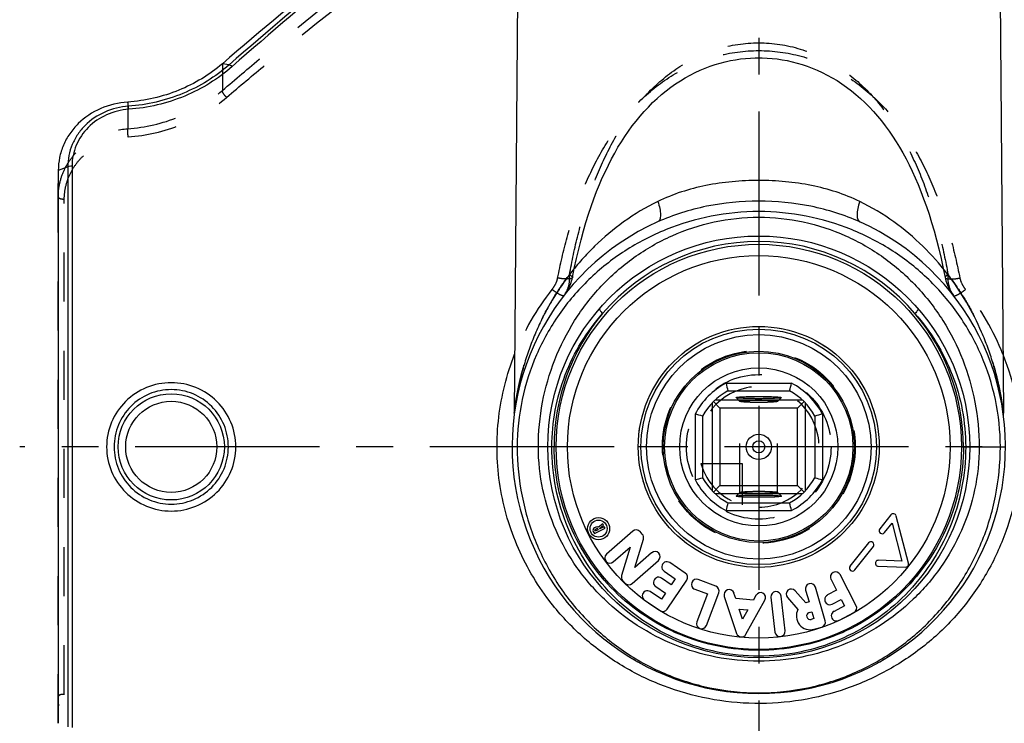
# Model space of a CAD drawing. Header units: millimetres. Extents: x 0 to 1000, y 0 to 1000.
# Tile 2 of 4: x 402 to 533, y 416 to 509. Entities that reach past the tile are written whole.
import ezdxf

# ---------------------------------------------------------------- set-up
doc = ezdxf.new("R2010")
doc.units = ezdxf.units.MM
doc.header["$LTSCALE"] = 65.185185
doc.linetypes.add('CENTER', pattern=[0.6, 0.375, -0.075, 0.075, -0.075])
doc.linetypes.add('HIDDEN', pattern=[0.2, 0.1, -0.1])
doc.layers.get('0').update_dxf_attribs({"linetype": 'CONTINUOUS'})
for name, color, linetype in [('ACHSEN_S', 7, 'CONTINUOUS'), ('DEFAULT_2', 8, 'HIDDEN'), ('FASEN', 7, 'CONTINUOUS'), ('KOERPER', 7, 'CONTINUOUS'), ('KONST.EL_MIT_GEO', 7, 'CONTINUOUS'), ('KURVEN', 7, 'CONTINUOUS')]:
    doc.layers.add(name, color=color, linetype=linetype)

msp = doc.modelspace()

# ---------------------------------------------------------------- linework, layer by layer
at = {"color": 7, "linetype": 'Continuous'}
for p, q in [((495.66, 461.1), (504.34, 461.1)), ((505.81, 458.85), (494.19, 458.85)), ((495.91, 460.1), (504.09, 460.1)), ((497, 459.19), (497, 459.2)), ((503, 459.2), (503, 459.19)), ((493.8, 458.46), (493.8, 446.83)), ((493.99, 458.66), (494.85, 457.8)), ((505.15, 457.8), (494.85, 457.8)), ((494.85, 457.8), (494.85, 447.5)), ((506.01, 458.66), (505.15, 457.8)), ((505.15, 447.5), (505.15, 457.8)), ((506.2, 446.83), (506.2, 458.46)), ((491.55, 456.99), (491.55, 448.31)), ((492.55, 456.74), (492.55, 448.56)), ((507.45, 456.74), (507.45, 448.56)), ((508.45, 456.99), (508.45, 448.31)), ((493.99, 446.64), (494.85, 447.5)), ((494.85, 447.5), (505.15, 447.5)), ((506.01, 446.64), (505.15, 447.5)), ((494.19, 446.45), (505.81, 446.45)), ((497, 446.1), (497, 446.11)), ((503, 446.11), (503, 446.1)), ((495.91, 445.2), (504.09, 445.2)), ((495.66, 444.2), (504.34, 444.2))]:
    msp.add_line(p, q, dxfattribs=at)
for radius in [12.5, 10.5, 1.68, 0.8]:
    msp.add_circle((500, 452.65), radius, dxfattribs=at)
for centre, radius, start, end in [((500, 452.65), 9.5, 117.1908, 152.8092), ((566.39, 478.18), 72.77, 193.5755, 194.386), ((433.61, 478.18), 72.77, 345.614, 346.4245), ((500, 452.65), 9.5, 27.1908, 62.8092), ((500, 452.65), 8.5, 118.7958, 151.2042), ((500, 452.65), 8.5, 28.7958, 61.2042), ((473.92, 384.06), 75.03, 75.6263, 76.4123), ((525.53, 386.26), 72.77, 103.5755, 104.386), ((474.47, 519.04), 72.77, 283.5755, 284.386), ((500, 452.65), 8.5, 208.7958, 241.2042), ((500, 452.65), 8.5, 298.7958, 331.2042), ((525.53, 519.04), 72.77, 255.614, 256.4245), ((500, 452.65), 9.5, 207.1908, 242.8092), ((500, 452.65), 9.5, 297.1908, 332.8092), ((566.39, 427.12), 72.77, 165.614, 166.4245), ((433.61, 427.12), 72.77, 13.5755, 14.386)]:
    msp.add_arc(centre, radius, start, end, dxfattribs=at)
for points, knots in [([(497, 459.2), (497, 459.21), (497.02, 459.22), (497.07, 459.23), (497.14, 459.24), (497.29, 459.26), (497.54, 459.29), (497.9, 459.31), (498.35, 459.32), (498.87, 459.34), (499.42, 459.35), (500, 459.35), (500.58, 459.35), (501.13, 459.34), (501.65, 459.32), (502.1, 459.31), (502.46, 459.29), (502.71, 459.26), (502.86, 459.24), (502.93, 459.23), (502.98, 459.22), (503, 459.21), (503, 459.2)], [0, 0, 0, 0, 0.003434, 0.010995, 0.023081, 0.039668, 0.085818, 0.147807, 0.223285, 0.309396, 0.40283, 0.5, 0.597171, 0.690603, 0.776711, 0.852192, 0.914186, 0.960328, 0.976913, 0.989011, 0.996585, 1, 1, 1, 1]), ([(503, 459.19), (502.99, 459.18), (502.96, 459.17), (502.91, 459.16), (502.83, 459.15), (502.67, 459.13), (502.41, 459.11), (502.05, 459.09), (501.6, 459.07), (501.1, 459.06), (500.56, 459.05), (500, 459.05), (499.44, 459.05), (498.9, 459.06), (498.4, 459.07), (497.96, 459.09), (497.59, 459.11), (497.33, 459.13), (497.17, 459.15), (497.09, 459.16), (497.04, 459.17), (497.01, 459.18), (497, 459.19)], [0, 0, 0, 0, 0.005131, 0.014426, 0.027994, 0.045758, 0.093331, 0.155514, 0.230092, 0.314413, 0.405432, 0.499868, 0.594308, 0.68534, 0.769682, 0.844294, 0.90652, 0.954133, 0.971915, 0.985511, 0.994848, 1, 1, 1, 1]), ([(497, 446.11), (497.01, 446.12), (497.04, 446.13), (497.09, 446.14), (497.17, 446.15), (497.33, 446.17), (497.59, 446.19), (497.96, 446.21), (498.4, 446.23), (498.9, 446.24), (499.44, 446.25), (500, 446.25), (500.56, 446.25), (501.1, 446.24), (501.6, 446.23), (502.05, 446.21), (502.41, 446.19), (502.67, 446.17), (502.83, 446.15), (502.91, 446.14), (502.96, 446.13), (502.99, 446.12), (503, 446.11)], [0, 0, 0, 0, 0.005152, 0.014489, 0.028085, 0.045867, 0.09348, 0.155706, 0.230318, 0.31466, 0.405692, 0.500132, 0.594568, 0.685587, 0.769908, 0.844486, 0.906669, 0.954242, 0.972006, 0.985574, 0.994869, 1, 1, 1, 1]), ([(503, 446.1), (503, 446.09), (502.98, 446.08), (502.93, 446.07), (502.86, 446.06), (502.71, 446.04), (502.46, 446.01), (502.1, 445.99), (501.65, 445.97), (501.13, 445.96), (500.58, 445.95), (500, 445.95), (499.42, 445.95), (498.87, 445.96), (498.35, 445.97), (497.9, 445.99), (497.54, 446.01), (497.29, 446.04), (497.14, 446.06), (497.07, 446.07), (497.02, 446.08), (497, 446.09), (497, 446.1)], [0, 0, 0, 0, 0.003415, 0.010989, 0.023087, 0.039672, 0.085814, 0.147808, 0.223289, 0.309397, 0.402829, 0.5, 0.59717, 0.690604, 0.776715, 0.852193, 0.914182, 0.960332, 0.976919, 0.989005, 0.996566, 1, 1, 1, 1])]:
    msp.add_open_spline(points, degree=3, knots=knots, dxfattribs=at)
at = {"layer": 'ACHSEN_S', "color": 40, "linetype": 'CENTER'}
for p, q in [((500, 653.65), (500, 345.85)), ((598.12, 452.65), (401.88, 452.65))]:
    msp.add_line(p, q, dxfattribs=at)
at = {"layer": 'DEFAULT_2', "color": 8, "linetype": 'HIDDEN'}
for p, q in [((497, 459.19), (497.5, 458.69)), ((502.5, 458.69), (503, 459.19)), ((497.5, 458.69), (497.5, 458.7)), ((497.5, 446.6), (497.5, 458.7)), ((502.5, 446.6), (502.5, 458.7)), ((502.5, 458.7), (502.5, 458.69)), ((497.5, 446.61), (497, 446.11)), ((497.5, 446.6), (497.5, 446.61)), ((503, 446.11), (502.5, 446.61)), ((502.5, 446.61), (502.5, 446.6))]:
    msp.add_line(p, q, dxfattribs=at)
for points, knots in [([(497.62, 458.75), (497.76, 458.77), (498.12, 458.8), (498.75, 458.83), (499.53, 458.85), (500.24, 458.85), (500.81, 458.84), (501.21, 458.83), (501.57, 458.82), (501.88, 458.8), (502.14, 458.78), (502.32, 458.76), (502.44, 458.73), (502.49, 458.72), (502.5, 458.7), (502.5, 458.7)], [0, 0, 0, 0, 0.085297, 0.219758, 0.387053, 0.566594, 0.654007, 0.736192, 0.810609, 0.874966, 0.927291, 0.966022, 0.99013, 0.996654, 1, 1, 1, 1]), ([(497.5, 458.7), (497.5, 458.71), (497.56, 458.73), (497.59, 458.74), (497.62, 458.75)], [0, 0, 0, 0, 0.290962, 1, 1, 1, 1]), ([(502.5, 458.69), (502.49, 458.68), (502.46, 458.67), (502.39, 458.65), (502.24, 458.63), (502, 458.61), (501.7, 458.59), (501.33, 458.57), (500.76, 458.55), (500, 458.55), (499.24, 458.55), (498.67, 458.57), (498.3, 458.59), (498, 458.61), (497.76, 458.63), (497.61, 458.65), (497.54, 458.67), (497.51, 458.68), (497.5, 458.69)], [0, 0, 0, 0, 0.005683, 0.015425, 0.047381, 0.095242, 0.157421, 0.23176, 0.315645, 0.499909, 0.684187, 0.768089, 0.842452, 0.90466, 0.952555, 0.984546, 0.994301, 1, 1, 1, 1]), ([(497.5, 446.61), (497.51, 446.62), (497.54, 446.63), (497.61, 446.65), (497.76, 446.67), (498, 446.69), (498.3, 446.71), (498.67, 446.73), (499.24, 446.75), (500, 446.75), (500.76, 446.75), (501.33, 446.73), (501.7, 446.71), (502, 446.69), (502.24, 446.67), (502.39, 446.65), (502.46, 446.63), (502.49, 446.62), (502.5, 446.61)], [0, 0, 0, 0, 0.005699, 0.015454, 0.047445, 0.09534, 0.157548, 0.231911, 0.315813, 0.500091, 0.684355, 0.76824, 0.842579, 0.904758, 0.952619, 0.984575, 0.994317, 1, 1, 1, 1]), ([(502.38, 446.55), (502.24, 446.53), (501.88, 446.5), (501.25, 446.47), (500.47, 446.45), (499.76, 446.45), (499.19, 446.46), (498.79, 446.47), (498.43, 446.48), (498.12, 446.5), (497.86, 446.52), (497.68, 446.54), (497.56, 446.56), (497.51, 446.58), (497.5, 446.6), (497.5, 446.6)], [0, 0, 0, 0, 0.08509, 0.219439, 0.38671, 0.566299, 0.653753, 0.735985, 0.81045, 0.874852, 0.927217, 0.965981, 0.990106, 0.99663, 1, 1, 1, 1]), ([(502.5, 446.6), (502.5, 446.59), (502.44, 446.57), (502.41, 446.56), (502.38, 446.55)], [0, 0, 0, 0, 0.290875, 1, 1, 1, 1])]:
    msp.add_open_spline(points, degree=3, knots=knots, dxfattribs=at)
at = {"layer": 'FASEN', "color": 7, "linetype": 'Continuous'}
msp.add_line((407, 489.36), (407, 415.94), dxfattribs=at)
for points, knots in [([(449.54, 520.48), (447.82, 519.16), (440.78, 513.68), (433.91, 507.96), (428.79, 503.53)], [0, 0, 0, 0, 0.241927, 1, 1, 1, 1]), ([(428.79, 503.53), (427.08, 502.06), (423.08, 499.64), (418.53, 498.6), (416.22, 498.43)], [0, 0, 0, 0, 0.492725, 1, 1, 1, 1]), ([(416.22, 498.43), (414.99, 498.35), (412.58, 497.78), (410.01, 496.08), (408.48, 494.27), (407.64, 492.74), (407.12, 491.08), (407, 489.93), (407, 489.36)], [0, 0, 0, 0, 0.259414, 0.511875, 0.635445, 0.757444, 0.878666, 1, 1, 1, 1])]:
    msp.add_open_spline(points, degree=3, knots=knots, dxfattribs=at)
at = {"layer": 'KOERPER', "color": 7, "linetype": 'Continuous'}
for p, q in [((468, 517.15), (467.53, 457.13)), ((532, 517.15), (532.47, 457.13)), ((517.55, 443.62), (516.07, 441.76)), ((519.89, 437.19), (518.25, 443.47)), ((478.39, 442), (478.18, 441.89)), ((478.18, 441.13), (479.59, 441.84)), ((479.28, 442.45), (478.72, 441.99)), ((478.87, 441.81), (479.39, 442.24)), ((479.49, 442.05), (478.9, 441.75)), ((479.39, 442.24), (479.28, 442.45)), ((479.59, 441.84), (479.49, 442.05)), ((516.69, 441.26), (517.69, 442.51)), ((517.69, 442.51), (519, 437.49)), ((478.03, 441.43), (478.18, 441.13)), ((478.28, 441.44), (478.23, 441.53)), ((478.28, 441.68), (478.5, 441.79)), ((478.69, 441.64), (478.28, 441.44)), ((478.64, 441.74), (478.69, 441.64)), ((478.9, 441.75), (478.87, 441.81)), ((483.28, 441.45), (479.79, 438.39)), ((484.54, 441.05), (484.24, 441.39)), ((480.69, 437.37), (482.93, 439.34)), ((482.93, 439.34), (481.79, 435.56)), ((483.53, 436.62), (484.68, 440.4)), ((514.58, 439.9), (512.11, 436.81)), ((512.74, 436.31), (515.21, 439.4)), ((485.78, 438.59), (483.53, 436.62)), ((483.19, 434.51), (486.68, 437.57)), ((490.25, 435.89), (488.18, 437.28)), ((515.87, 436.79), (519.49, 436.69)), ((519, 437.49), (515.9, 437.59)), ((487.42, 436.15), (488.92, 435.14)), ((512.92, 431.56), (510.8, 435.68)), ((481.93, 434.91), (482.23, 434.58)), ((486.32, 434.1), (487.63, 433.21)), ((488.39, 434.34), (487.08, 435.22)), ((487.85, 431.1), (490.43, 434.95)), ((488.92, 435.14), (488.39, 434.34)), ((494.3, 434.15), (491.97, 435.04)), ((508.82, 429.57), (507.52, 434.03)), ((509.59, 435.06), (510.34, 433.6)), ((487.1, 432.42), (485.59, 433.43)), ((487.63, 433.21), (487.1, 432.42)), ((491.49, 433.76), (493.18, 433.12)), ((493.18, 433.12), (491.77, 429.42)), ((493.04, 428.94), (494.69, 433.27)), ((495.42, 432.79), (497.06, 427.87)), ((496.94, 432.53), (496.71, 433.22)), ((499.63, 432.95), (499.28, 432.31)), ((503.49, 428.22), (502.96, 432.83)), ((506.23, 431.94), (504.83, 433.54)), ((506.22, 433.64), (506.68, 432.07)), ((510.34, 433.6), (509.13, 432.98)), ((484.84, 432.3), (486.9, 430.91)), ((499.28, 432.31), (496.94, 432.53)), ((498.3, 427.76), (500.82, 432.29)), ((501.61, 432.67), (502.14, 428.06)), ((503.81, 432.64), (505.2, 431.06)), ((506.68, 432.07), (506.23, 431.94)), ((509.75, 431.77), (510.96, 432.39)), ((511.4, 431.54), (510, 430.81)), ((510.96, 432.39), (511.4, 431.54)), ((497.41, 431.12), (498.56, 431.02)), ((497.86, 429.77), (497.41, 431.12)), ((498.56, 431.02), (497.86, 429.77)), ((506.69, 430.66), (507.06, 430.76)), ((507.06, 430.76), (507.33, 429.84)), ((510.62, 429.61), (512.63, 430.64)), ((507.33, 429.84), (506.96, 429.74)), ((507.34, 428.43), (508.36, 428.73))]:
    msp.add_line(p, q, dxfattribs=at)
for centre, radius in [((500, 452.65), 12.7), ((478.73, 441.79), 1.47), ((478.73, 441.79), 1.13)]:
    msp.add_circle(centre, radius, dxfattribs=at)
for centre, radius, start, end in [((517.86, 443.37), 0.4, 14.6262, 141.4162), ((478.33, 441.58), 0.34, 117.0544, 207.0544), ((478.55, 441.69), 0.34, 59.7468, 117.0544), ((478.33, 441.58), 0.11, 117.0544, 207.0544), ((478.55, 441.69), 0.11, 27.0544, 117.0544), ((483.73, 440.94), 0.68, 41.1846, 131.1846), ((484.03, 440.6), 0.68, 343.1846, 41.1846), ((516.38, 441.51), 0.4, 141.4162, 321.4162), ((514.9, 439.65), 0.4, 321.4162, 141.4162), ((480.24, 437.88), 0.68, 131.1846, 311.1846), ((486.23, 438.08), 0.68, 311.1846, 131.1846), ((487.8, 436.71), 0.68, 56.1209, 236.1209), ((512.43, 436.56), 0.4, 141.4162, 321.4162), ((515.88, 437.19), 0.4, 88.2862, 268.4445), ((519.5, 437.09), 0.4, 268.4445, 14.6262), ((482.44, 435.36), 0.68, 163.1846, 221.1846), ((486.7, 434.66), 0.68, 56.1209, 236.1209), ((489.87, 435.33), 0.68, 326.1209, 56.1209), ((510.19, 435.37), 0.68, 27.3, 207.3), ((482.74, 435.02), 0.68, 221.1846, 311.1846), ((491.73, 434.4), 0.68, 69.1771, 249.1771), ((494.05, 433.51), 0.68, 339.1771, 69.1771), ((506.87, 433.83), 0.68, 16.258, 196.258), ((485.21, 432.86), 0.68, 56.1209, 236.1209), ((496.07, 433.01), 0.68, 18.4131, 198.4131), ((500.23, 432.62), 0.68, 330.9131, 150.9131), ((502.29, 432.75), 0.68, 6.5547, 186.5547), ((504.32, 433.09), 0.68, 41.258, 221.258), ((509.44, 432.37), 0.68, 117.3, 297.3), ((512.32, 431.25), 0.68, 297.3, 27.3), ((487.28, 431.47), 0.68, 236.1209, 326.1209), ((506.83, 430.2), 1.84, 152.1076, 286.258), ((506.83, 430.2), 0.48, 106.258, 286.258), ((510.31, 430.21), 0.68, 117.3, 297.3), ((492.41, 429.18), 0.68, 159.1771, 339.1771), ((508.17, 429.38), 0.68, 286.258, 16.258), ((497.71, 428.09), 0.68, 198.4131, 330.9131), ((502.82, 428.14), 0.68, 186.5547, 6.5547)]:
    msp.add_arc(centre, radius, start, end, dxfattribs=at)
at = {"layer": 'KONST.EL_MIT_GEO', "color": 8, "linetype": 'HIDDEN'}
for p, q in [((428.79, 503.53), (428.79, 499.97)), ((416.22, 498.43), (416.22, 494.89)), ((407, 415.94), (407, 489.36)), ((407.8, 419.79), (407.8, 485.51))]:
    msp.add_line(p, q, dxfattribs=at)
at = {"layer": 'KONST.EL_MIT_GEO', "color": 7, "linetype": 'Continuous'}
for p, q in [((429.68, 503.37), (428.79, 503.53)), ((416.31, 497.88), (416.22, 498.43)), ((408.27, 489.83), (407, 489.36)), ((408.27, 489.83), (408.27, 415.47)), ((408.83, 489.91), (408.83, 415.39)), ((473.1, 452.65), (467.25, 452.65)), ((526.9, 452.65), (532.75, 452.65))]:
    msp.add_line(p, q, dxfattribs=at)
at = {"layer": 'KONST.EL_MIT_GEO', "color": 8, "linetype": 'HIDDEN'}
for points in [[(475.27, 475.13), (475.5, 476.32), (475.79, 477.65), (476.09, 478.92), (476.4, 480.14), (476.72, 481.32), (477.05, 482.44), (477.39, 483.53), (477.74, 484.57), (478.1, 485.57), (478.47, 486.54), (478.85, 487.47), (479.23, 488.37), (479.63, 489.23), (480.03, 490.07), (480.45, 490.88), (480.88, 491.67), (481.31, 492.43), (481.76, 493.16), (482.23, 493.88), (482.71, 494.58), (483.2, 495.26), (483.71, 495.92), (484.24, 496.56), (484.78, 497.18), (485.34, 497.78), (485.91, 498.36), (486.5, 498.91), (487.09, 499.43), (487.7, 499.93), (488.33, 500.41), (488.96, 500.85), (489.6, 501.27), (490.25, 501.66), (490.9, 502.02), (491.56, 502.36), (492.22, 502.67), (492.89, 502.94), (493.56, 503.2), (494.22, 503.42), (494.89, 503.62), (495.56, 503.79), (496.23, 503.94), (496.9, 504.06), (497.56, 504.16), (498.22, 504.23), (498.88, 504.28), (499.53, 504.31), (500, 504.31)], [(500, 504.31), (500.46, 504.31), (501.11, 504.28), (501.77, 504.23), (502.43, 504.16), (503.09, 504.06), (503.76, 503.94), (504.43, 503.79), (505.09, 503.62), (505.77, 503.42), (506.44, 503.2), (507.1, 502.95), (507.77, 502.67), (508.43, 502.36), (509.09, 502.03), (509.74, 501.67), (510.39, 501.28), (511.03, 500.86), (511.66, 500.41), (512.29, 499.94), (512.9, 499.44), (513.5, 498.91), (514.08, 498.36), (514.65, 497.79), (515.21, 497.19), (515.75, 496.57), (516.28, 495.93), (516.79, 495.27), (517.29, 494.59), (517.77, 493.89), (518.23, 493.17), (518.68, 492.43), (519.12, 491.68), (519.55, 490.89), (519.96, 490.08), (520.37, 489.24), (520.76, 488.38), (521.15, 487.48), (521.53, 486.55), (521.89, 485.58), (522.25, 484.58), (522.6, 483.54), (522.94, 482.46), (523.27, 481.33), (523.59, 480.16), (523.9, 478.94), (524.2, 477.66), (524.49, 476.33), (524.73, 475.13)], [(474.13, 472.73), (474.19, 472.8), (474.35, 473.04), (474.51, 473.27), (474.65, 473.51), (474.78, 473.75), (474.89, 473.99), (474.99, 474.23), (475.08, 474.46), (475.16, 474.69), (475.22, 474.92), (475.27, 475.13)], [(524.73, 475.13), (524.78, 474.94), (524.84, 474.71), (524.91, 474.48), (525, 474.25), (525.1, 474.01), (525.22, 473.77), (525.34, 473.53), (525.48, 473.29), (525.64, 473.05), (525.8, 472.82), (525.87, 472.73)]]:
    msp.add_lwpolyline(points, dxfattribs=at)
at = {"layer": 'KONST.EL_MIT_GEO', "color": 7, "linetype": 'Continuous'}
for points in [[(467.53, 457.13), (467.53, 457.07), (467.53, 457.01), (467.53, 456.95), (467.52, 456.89), (467.52, 456.83), (467.51, 456.78)], [(532.49, 456.78), (532.48, 456.84), (532.48, 456.9), (532.47, 456.96), (532.47, 457.02), (532.47, 457.08), (532.47, 457.13)]]:
    msp.add_lwpolyline(points, dxfattribs=at)
for centre, radius in [((500, 452.65), 28), ((500, 452.65), 26.9), ((500, 452.65), 25.4), ((500, 452.65), 16), ((500, 452.65), 15.64), ((500, 452.65), 14.9), ((422, 452.65), 7.05), ((422, 452.65), 6.05)]:
    msp.add_circle(centre, radius, dxfattribs=at)
for centre, radius, start, end in [((500, 452.65), 32.75, 114.2104, 65.7896), ((500, 452.65), 27.27, 90.0015, 139.4925), ((500, 452.65), 27.27, 40.5075, 89.9985), ((500.37, 452.67), 27.54, 140.0157, 180.0315), ((499.63, 452.67), 27.54, 359.9684, 39.9843)]:
    msp.add_arc(centre, radius, start, end, dxfattribs=at)
at = {"layer": 'KONST.EL_MIT_GEO', "color": 8, "linetype": 'HIDDEN'}
for centre, start, end in [((499.12, 452.49), 141.6171, 158.4489), ((500.88, 452.49), 21.5511, 38.3829)]:
    msp.add_arc(centre, 33.9, start, end, dxfattribs=at)
at = {"layer": 'KONST.EL_MIT_GEO', "color": 7, "linetype": 'Continuous'}
for points, knots in [([(450.44, 520.53), (448.71, 519.19), (441.66, 513.63), (434.79, 507.85), (429.68, 503.37)], [0, 0, 0, 0, 0.24361, 1, 1, 1, 1]), ([(450.79, 520.38), (449.06, 519.04), (442.03, 513.45), (435.18, 507.64), (430.08, 503.15)], [0, 0, 0, 0, 0.243593, 1, 1, 1, 1]), ([(429.68, 503.37), (427.88, 501.79), (423.63, 499.19), (418.79, 498.06), (416.31, 497.88)], [0, 0, 0, 0, 0.491633, 1, 1, 1, 1]), ([(430.08, 503.15), (430.01, 503.2), (429.89, 503.3), (429.75, 503.36), (429.68, 503.37)], [0, 0, 0, 0, 0.572842, 1, 1, 1, 1]), ([(430.08, 503.15), (428.23, 501.52), (423.88, 498.83), (418.9, 497.66), (416.36, 497.48)], [0, 0, 0, 0, 0.491675, 1, 1, 1, 1]), ([(416.31, 497.88), (415.24, 497.8), (413.12, 497.29), (410.87, 495.78), (409.54, 494.17), (408.81, 492.81), (408.36, 491.35), (408.27, 490.33), (408.27, 489.83)], [0, 0, 0, 0, 0.259228, 0.511371, 0.634979, 0.757132, 0.87854, 1, 1, 1, 1]), ([(416.36, 497.48), (415.35, 497.4), (413.37, 496.92), (410.87, 495.22), (409.22, 492.78), (408.83, 490.86), (408.83, 489.91)], [0, 0, 0, 0, 0.259662, 0.512304, 0.757553, 1, 1, 1, 1]), ([(416.36, 497.48), (416.35, 497.56), (416.34, 497.69), (416.32, 497.83), (416.31, 497.88)], [0, 0, 0, 0, 0.616019, 1, 1, 1, 1]), ([(408.83, 489.91), (408.78, 489.91), (408.59, 489.9), (408.4, 489.87), (408.27, 489.83)], [0, 0, 0, 0, 0.272156, 1, 1, 1, 1]), ([(500, 488.03), (498.82, 488.03), (496.47, 487.92), (491.91, 487.27), (488.61, 486.22), (486.59, 485.23)], [0, 0, 0, 0, 0.256902, 0.510813, 1, 1, 1, 1]), ([(513.41, 485.23), (511.39, 486.22), (508.09, 487.27), (503.53, 487.92), (501.18, 488.03), (500, 488.03)], [0, 0, 0, 0, 0.489187, 0.743098, 1, 1, 1, 1]), ([(486.59, 485.23), (485.01, 484.46), (482.05, 482.68), (478.79, 479.94), (476.52, 477.56), (475, 475.73), (473.63, 473.83), (472.41, 471.89), (471.33, 469.91), (470.39, 467.9), (469.59, 465.87), (469.02, 464.17), (468.63, 462.81), (468.37, 461.81), (468.14, 460.82), (467.95, 459.86), (467.81, 459.08), (467.72, 458.49), (467.66, 458.08), (467.61, 457.75), (467.57, 457.41), (467.55, 457.31), (467.53, 457.11), (467.53, 457.13)], [0, 0, 0, 0, 0.149266, 0.291321, 0.359988, 0.427236, 0.493199, 0.557993, 0.621714, 0.68442, 0.746113, 0.806689, 0.83647, 0.865811, 0.894565, 0.922469, 0.949013, 0.961473, 0.973095, 0.983492, 0.992055, 0.997891, 1, 1, 1, 1]), ([(500, 485.28), (497.68, 485.28), (493.07, 484.84), (488.64, 483.45), (486.57, 482.52)], [0, 0, 0, 0, 0.505131, 1, 1, 1, 1]), ([(486.59, 485.23), (486.7, 484.92), (486.87, 484.34), (486.97, 483.62), (486.94, 483.14), (486.87, 482.86), (486.75, 482.64), (486.63, 482.55), (486.57, 482.52)], [0, 0, 0, 0, 0.341605, 0.631092, 0.749112, 0.847832, 0.929345, 1, 1, 1, 1]), ([(513.43, 482.52), (511.36, 483.45), (506.93, 484.84), (502.32, 485.28), (500, 485.28)], [0, 0, 0, 0, 0.494869, 1, 1, 1, 1]), ([(513.41, 485.23), (513.3, 484.92), (513.13, 484.34), (513.03, 483.62), (513.06, 483.14), (513.13, 482.86), (513.25, 482.64), (513.37, 482.55), (513.43, 482.52)], [0, 0, 0, 0, 0.341606, 0.631093, 0.749114, 0.847834, 0.929346, 1, 1, 1, 1]), ([(532.47, 457.13), (532.46, 457.16), (532.45, 457.25), (532.43, 457.44), (532.39, 457.73), (532.32, 458.23), (532.21, 458.95), (532.05, 459.86), (531.86, 460.82), (531.55, 462.15), (531.09, 463.84), (530.41, 465.87), (529.33, 468.59), (527.63, 471.96), (525.03, 475.81), (521.82, 479.42), (517.95, 482.68), (514.99, 484.46), (513.41, 485.23)], [0, 0, 0, 0, 0.002106, 0.007941, 0.016506, 0.026905, 0.050993, 0.077542, 0.105452, 0.134212, 0.193341, 0.253929, 0.315635, 0.442032, 0.572756, 0.708626, 0.850709, 1, 1, 1, 1]), ([(500, 483.9), (497.89, 483.9), (493.68, 483.49), (487.64, 481.7), (482.13, 478.83), (477.3, 475), (473.31, 470.33), (470.29, 464.93), (468.37, 458.96), (467.93, 454.76), (467.93, 452.65)], [0, 0, 0, 0, 0.127536, 0.253798, 0.378195, 0.501081, 0.62357, 0.747085, 0.872656, 1, 1, 1, 1]), ([(532.07, 452.65), (532.07, 454.76), (531.63, 458.96), (529.71, 464.93), (526.69, 470.33), (522.7, 475), (517.87, 478.83), (512.36, 481.7), (506.32, 483.49), (502.11, 483.9), (500, 483.9)], [0, 0, 0, 0, 0.127344, 0.252915, 0.37643, 0.498919, 0.621805, 0.746202, 0.872464, 1, 1, 1, 1]), ([(470.74, 452.65), (470.74, 454.63), (471.11, 458.59), (472.75, 464.27), (475.39, 469.5), (478.95, 474.11), (483.33, 477.96), (488.42, 480.88), (494.06, 482.73), (498.02, 483.15), (500, 483.15)], [0, 0, 0, 0, 0.126845, 0.252506, 0.376637, 0.499811, 0.62306, 0.747359, 0.87314, 1, 1, 1, 1]), ([(500, 483.15), (501.98, 483.15), (505.94, 482.73), (511.58, 480.88), (516.67, 477.96), (521.05, 474.11), (524.61, 469.5), (527.25, 464.27), (528.89, 458.59), (529.26, 454.63), (529.26, 452.65)], [0, 0, 0, 0, 0.12686, 0.252641, 0.37694, 0.500189, 0.623363, 0.747494, 0.873155, 1, 1, 1, 1]), ([(478.87, 471.02), (478.85, 470.99), (478.85, 470.93), (478.88, 470.85), (478.95, 470.73), (479.08, 470.56), (479.2, 470.43), (479.27, 470.36)], [0, 0, 0, 0, 0.116287, 0.208534, 0.325903, 0.62866, 1, 1, 1, 1]), ([(521.13, 471.02), (521.15, 470.99), (521.15, 470.93), (521.12, 470.85), (521.05, 470.73), (520.92, 470.56), (520.8, 470.43), (520.73, 470.36)], [0, 0, 0, 0, 0.116287, 0.208533, 0.325902, 0.628659, 1, 1, 1, 1]), ([(472.53, 452.65), (472.53, 454.28), (472.84, 457.54), (474.17, 462.24), (476.31, 466.58), (478.22, 469.17), (479.27, 470.36)], [0, 0, 0, 0, 0.253322, 0.504657, 0.753295, 1, 1, 1, 1]), ([(520.73, 470.36), (521.78, 469.17), (523.69, 466.58), (525.83, 462.24), (527.16, 457.54), (527.47, 454.28), (527.47, 452.65)], [0, 0, 0, 0, 0.246705, 0.495343, 0.746678, 1, 1, 1, 1]), ([(472.18, 432.23), (470.45, 434.5), (467.54, 439.51), (465.21, 447.9), (465.11, 456.62), (466.54, 462.27), (467.59, 464.94)], [0, 0, 0, 0, 0.248519, 0.498681, 0.749707, 1, 1, 1, 1]), ([(532.41, 464.94), (533.17, 463.03), (534.33, 459.04), (534.94, 452.84), (534.4, 446.63), (532.72, 440.64), (530, 435.09), (526.33, 430.13), (521.84, 425.91), (516.67, 422.55), (510.97, 420.13), (504.92, 418.73), (498.69, 418.42), (492.52, 419.19), (486.59, 421.02), (481.09, 423.85), (476.19, 427.58), (473.42, 430.61), (472.18, 432.23)], [0, 0, 0, 0, 0.062684, 0.12558, 0.188482, 0.251183, 0.313578, 0.375712, 0.437755, 0.499918, 0.562361, 0.625111, 0.688037, 0.750914, 0.813543, 0.875857, 0.937944, 1, 1, 1, 1]), ([(430.58, 452.65), (430.58, 453.76), (430.13, 456.01), (428.21, 458.84), (425.36, 460.73), (422, 461.39), (418.64, 460.73), (415.79, 458.84), (413.87, 456.01), (413.42, 453.76), (413.42, 452.65)], [0, 0, 0, 0, 0.125017, 0.249976, 0.374948, 0.5, 0.625052, 0.750024, 0.874984, 1, 1, 1, 1]), ([(429.58, 452.65), (429.58, 453.64), (429.19, 455.63), (427.51, 458.16), (424.98, 459.86), (422, 460.45), (419.02, 459.86), (416.49, 458.16), (414.81, 455.63), (414.42, 453.64), (414.42, 452.65)], [0, 0, 0, 0, 0.125048, 0.250006, 0.374959, 0.5, 0.625042, 0.749995, 0.874952, 1, 1, 1, 1]), ([(413.42, 452.65), (413.42, 451.54), (413.87, 449.29), (415.79, 446.46), (418.64, 444.57), (422, 443.91), (425.36, 444.57), (428.21, 446.46), (430.13, 449.29), (430.58, 451.54), (430.58, 452.65)], [0, 0, 0, 0, 0.125017, 0.249976, 0.374949, 0.5, 0.625051, 0.750024, 0.874983, 1, 1, 1, 1]), ([(414.42, 452.65), (414.42, 451.66), (414.81, 449.66), (416.49, 447.14), (419.02, 445.44), (422, 444.85), (424.98, 445.44), (427.51, 447.14), (429.19, 449.66), (429.58, 451.66), (429.58, 452.65)], [0, 0, 0, 0, 0.125048, 0.250006, 0.374959, 0.5, 0.625041, 0.749994, 0.874952, 1, 1, 1, 1]), ([(467.93, 452.65), (467.93, 450.45), (468.36, 446.09), (470.24, 439.85), (473.23, 434.22), (477.18, 429.36), (481.94, 425.38), (487.42, 422.37), (493.51, 420.44), (497.82, 419.99), (500, 419.99)], [0, 0, 0, 0, 0.12969, 0.257377, 0.382102, 0.504177, 0.624897, 0.746331, 0.871042, 1, 1, 1, 1]), ([(500, 424.19), (498.09, 424.19), (494.28, 424.56), (488.81, 426.18), (483.79, 428.79), (479.38, 432.28), (475.7, 436.55), (472.91, 441.49), (471.14, 446.93), (470.74, 450.74), (470.74, 452.65)], [0, 0, 0, 0, 0.1266, 0.252105, 0.376265, 0.499659, 0.623199, 0.747671, 0.87339, 1, 1, 1, 1]), ([(500, 424.85), (498.17, 424.85), (494.51, 425.22), (489.29, 426.85), (484.53, 429.45), (480.4, 432.9), (477.01, 437.1), (474.47, 441.9), (472.89, 447.16), (472.53, 450.82), (472.53, 452.65)], [0, 0, 0, 0, 0.126756, 0.252252, 0.376235, 0.499402, 0.6228, 0.747285, 0.87316, 1, 1, 1, 1]), ([(527.17, 452.65), (527.17, 450.86), (526.81, 447.28), (525.22, 442.15), (522.67, 437.47), (519.29, 433.4), (515.19, 430.05), (510.49, 427.55), (505.37, 425.99), (500, 425.46), (494.63, 425.99), (489.51, 427.55), (484.81, 430.05), (480.71, 433.4), (477.33, 437.47), (474.78, 442.15), (473.19, 447.28), (472.83, 450.86), (472.83, 452.65)], [0, 0, 0, 0, 0.063234, 0.126065, 0.188325, 0.250155, 0.311923, 0.374047, 0.436781, 0.5, 0.56322, 0.625953, 0.688077, 0.749845, 0.811675, 0.873935, 0.936766, 1, 1, 1, 1]), ([(527.47, 452.65), (527.47, 450.82), (527.11, 447.16), (525.53, 441.9), (522.99, 437.1), (519.6, 432.9), (515.47, 429.45), (510.71, 426.85), (505.49, 425.22), (501.83, 424.85), (500, 424.85)], [0, 0, 0, 0, 0.12684, 0.252715, 0.3772, 0.500598, 0.623765, 0.747748, 0.873244, 1, 1, 1, 1]), ([(529.26, 452.65), (529.26, 450.74), (528.86, 446.93), (527.09, 441.49), (524.3, 436.55), (520.62, 432.28), (516.21, 428.79), (511.19, 426.18), (505.72, 424.56), (501.91, 424.19), (500, 424.19)], [0, 0, 0, 0, 0.12661, 0.252329, 0.376801, 0.500341, 0.623735, 0.747895, 0.8734, 1, 1, 1, 1]), ([(500, 419.99), (502.18, 419.99), (506.49, 420.44), (512.58, 422.37), (518.06, 425.38), (522.82, 429.36), (526.77, 434.22), (529.76, 439.85), (531.64, 446.09), (532.07, 450.45), (532.07, 452.65)], [0, 0, 0, 0, 0.128958, 0.253669, 0.375104, 0.495823, 0.617898, 0.742623, 0.87031, 1, 1, 1, 1])]:
    msp.add_open_spline(points, degree=3, knots=knots, dxfattribs=at)
at = {"layer": 'KONST.EL_MIT_GEO', "color": 8, "linetype": 'HIDDEN'}
for points, knots in [([(428.79, 499.97), (430.52, 501.46), (437.3, 507.22), (444.25, 512.76), (449.54, 516.73)], [0, 0, 0, 0, 0.256706, 1, 1, 1, 1]), ([(429.35, 499.06), (431.08, 500.54), (437.86, 506.24), (444.82, 511.74), (450.1, 515.68)], [0, 0, 0, 0, 0.256639, 1, 1, 1, 1]), ([(474.86, 475.5), (475.19, 477.29), (475.94, 480.84), (477.45, 486.04), (479.43, 491.03), (481.99, 495.7), (485.29, 499.9), (489.44, 503.38), (494.44, 505.74), (498.14, 506.3), (500, 506.3)], [0, 0, 0, 0, 0.126676, 0.251891, 0.375652, 0.498299, 0.620711, 0.744372, 0.870838, 1, 1, 1, 1]), ([(500, 506.3), (501.86, 506.3), (505.56, 505.74), (510.56, 503.38), (514.71, 499.9), (518.01, 495.7), (520.57, 491.03), (522.55, 486.04), (524.06, 480.84), (524.81, 477.29), (525.14, 475.5)], [0, 0, 0, 0, 0.129148, 0.255601, 0.379268, 0.501693, 0.624352, 0.74812, 0.873331, 1, 1, 1, 1]), ([(473.3, 475.07), (473.66, 476.88), (474.49, 480.47), (476.15, 485.69), (478.33, 490.66), (481.15, 495.27), (484.73, 499.33), (489.15, 502.61), (494.34, 504.77), (498.11, 505.27), (500, 505.27)], [0, 0, 0, 0, 0.126529, 0.251421, 0.374756, 0.49704, 0.619375, 0.743376, 0.870395, 1, 1, 1, 1]), ([(500, 505.27), (501.89, 505.27), (505.66, 504.77), (510.85, 502.61), (515.27, 499.34), (518.85, 495.27), (521.67, 490.66), (523.85, 485.69), (525.51, 480.47), (526.34, 476.88), (526.7, 475.07)], [0, 0, 0, 0, 0.129592, 0.256597, 0.380602, 0.50295, 0.625247, 0.74859, 0.873477, 1, 1, 1, 1]), ([(416.22, 494.89), (418.54, 495.06), (423.08, 496.1), (427.08, 498.51), (428.79, 499.97)], [0, 0, 0, 0, 0.508598, 1, 1, 1, 1]), ([(429.35, 499.06), (429.2, 499.2), (429, 499.43), (428.83, 499.75), (428.78, 499.91), (428.79, 499.97)], [0, 0, 0, 0, 0.573586, 0.820979, 1, 1, 1, 1]), ([(416.28, 493.82), (418.69, 493.99), (423.41, 495.06), (427.58, 497.55), (429.35, 499.06)], [0, 0, 0, 0, 0.508459, 1, 1, 1, 1]), ([(407, 485.8), (407, 486.37), (407.11, 487.53), (407.63, 489.19), (408.48, 490.73), (410.01, 492.54), (412.58, 494.24), (414.99, 494.81), (416.22, 494.89)], [0, 0, 0, 0, 0.121525, 0.242935, 0.365052, 0.48862, 0.74073, 1, 1, 1, 1]), ([(416.28, 493.82), (416.26, 494.03), (416.24, 494.38), (416.22, 494.74), (416.22, 494.89)], [0, 0, 0, 0, 0.566457, 1, 1, 1, 1]), ([(407.8, 485.51), (407.8, 486.04), (407.91, 487.1), (408.39, 488.62), (409.17, 490.03), (410.58, 491.69), (412.95, 493.23), (415.15, 493.75), (416.28, 493.82)], [0, 0, 0, 0, 0.12173, 0.243278, 0.365467, 0.489049, 0.741029, 1, 1, 1, 1]), ([(407.8, 485.51), (407.7, 485.51), (407.51, 485.52), (407.28, 485.57), (407.14, 485.63), (407.05, 485.69), (407, 485.75), (407, 485.8)], [0, 0, 0, 0, 0.341812, 0.639089, 0.760123, 0.859454, 1, 1, 1, 1]), ([(467.53, 457.13), (467.54, 457.17), (467.56, 457.3), (467.59, 457.58), (467.64, 457.99), (467.74, 458.66), (467.9, 459.6), (468.13, 460.77), (468.41, 461.99), (468.86, 463.67), (469.54, 465.77), (470.55, 468.28), (472.18, 471.61), (473.71, 473.99), (474.86, 475.5)], [0, 0, 0, 0, 0.005631, 0.02071, 0.041968, 0.066974, 0.123167, 0.183752, 0.246717, 0.311191, 0.443162, 0.578209, 0.71599, 1, 1, 1, 1]), ([(472.55, 473.54), (472.73, 473.77), (473.04, 474.25), (473.25, 474.79), (473.3, 475.07)], [0, 0, 0, 0, 0.501655, 1, 1, 1, 1]), ([(475.27, 475.13), (475.25, 475.06), (475.09, 474.99), (474.89, 474.96), (474.64, 474.94), (474.35, 474.94), (473.9, 474.97), (473.54, 475.03), (473.3, 475.07)], [0, 0, 0, 0, 0.107583, 0.201763, 0.323187, 0.46874, 0.633833, 1, 1, 1, 1]), ([(474.13, 472.73), (474.42, 473.11), (474.86, 474.01), (474.93, 475.01), (474.86, 475.5)], [0, 0, 0, 0, 0.492947, 1, 1, 1, 1]), ([(474.86, 475.5), (474.92, 475.47), (475.03, 475.41), (475.18, 475.31), (475.28, 475.2), (475.27, 475.13)], [0, 0, 0, 0, 0.371399, 0.659996, 1, 1, 1, 1]), ([(525.14, 475.5), (525.08, 475.47), (524.97, 475.41), (524.82, 475.31), (524.72, 475.2), (524.73, 475.13)], [0, 0, 0, 0, 0.371405, 0.660004, 1, 1, 1, 1]), ([(524.73, 475.13), (524.75, 475.06), (524.91, 474.99), (525.11, 474.96), (525.36, 474.94), (525.65, 474.94), (526.1, 474.97), (526.46, 475.03), (526.7, 475.07)], [0, 0, 0, 0, 0.107585, 0.201767, 0.323192, 0.468746, 0.633838, 1, 1, 1, 1]), ([(525.14, 475.5), (525.07, 475.01), (525.14, 474.01), (525.58, 473.11), (525.87, 472.73)], [0, 0, 0, 0, 0.507053, 1, 1, 1, 1]), ([(525.14, 475.5), (525.72, 474.74), (526.81, 473.18), (528.24, 470.75), (529.26, 468.68), (529.97, 467), (530.45, 465.75), (530.87, 464.49), (531.26, 463.24), (531.59, 461.99), (531.87, 460.77), (532.07, 459.77), (532.2, 459.01), (532.29, 458.47), (532.35, 458.01), (532.41, 457.53), (532.44, 457.4), (532.47, 457.09), (532.47, 457.13)], [0, 0, 0, 0, 0.143611, 0.284159, 0.421906, 0.489773, 0.55694, 0.623353, 0.688897, 0.753354, 0.816302, 0.876872, 0.905722, 0.933048, 0.958046, 0.979298, 0.994373, 1, 1, 1, 1]), ([(526.7, 475.07), (526.75, 474.79), (526.96, 474.25), (527.27, 473.77), (527.45, 473.54)], [0, 0, 0, 0, 0.498344, 1, 1, 1, 1]), ([(474.13, 472.73), (474.11, 472.71), (474.05, 472.69), (473.94, 472.72), (473.78, 472.77), (473.49, 472.91), (473.07, 473.17), (472.73, 473.41), (472.55, 473.54)], [0, 0, 0, 0, 0.037131, 0.098819, 0.190171, 0.310226, 0.622898, 1, 1, 1, 1]), ([(525.87, 472.73), (525.89, 472.71), (525.95, 472.69), (526.06, 472.72), (526.22, 472.77), (526.51, 472.91), (526.93, 473.17), (527.27, 473.41), (527.45, 473.54)], [0, 0, 0, 0, 0.03713, 0.098819, 0.19017, 0.310225, 0.622898, 1, 1, 1, 1]), ([(407.8, 419.79), (407.7, 419.79), (407.51, 419.78), (407.28, 419.73), (407.14, 419.67), (407.05, 419.61), (407, 419.55), (407, 419.5)], [0, 0, 0, 0, 0.341812, 0.639089, 0.760123, 0.859454, 1, 1, 1, 1]), ([(416.28, 411.48), (415.15, 411.55), (412.95, 412.07), (410.58, 413.61), (409.17, 415.27), (408.39, 416.68), (407.91, 418.2), (407.8, 419.26), (407.8, 419.79)], [0, 0, 0, 0, 0.258971, 0.510951, 0.634533, 0.756722, 0.87827, 1, 1, 1, 1]), ([(416.22, 410.4), (414.99, 410.49), (412.58, 411.06), (410.01, 412.76), (408.48, 414.57), (407.63, 416.11), (407.11, 417.77), (407, 418.93), (407, 419.5)], [0, 0, 0, 0, 0.25927, 0.51138, 0.634948, 0.757065, 0.878475, 1, 1, 1, 1])]:
    msp.add_open_spline(points, degree=3, knots=knots, dxfattribs=at)
at = {"layer": 'KURVEN', "color": 8, "linetype": 'HIDDEN'}
for p, q in [((500, 468.65), (500, 436.65)), ((516, 452.65), (484, 452.65)), ((492.31, 450.45), (497.8, 450.45)), ((497.8, 450.45), (497.8, 444.96))]:
    msp.add_line(p, q, dxfattribs=at)
for radius in [16, 12.8, 9.6]:
    msp.add_circle((500, 452.65), radius, dxfattribs=at)
for start, end in [(270, 180), (195.962, 254.038)]:
    msp.add_arc((500, 452.65), 8, start, end, dxfattribs=at)

doc.saveas('drawing.dxf')
